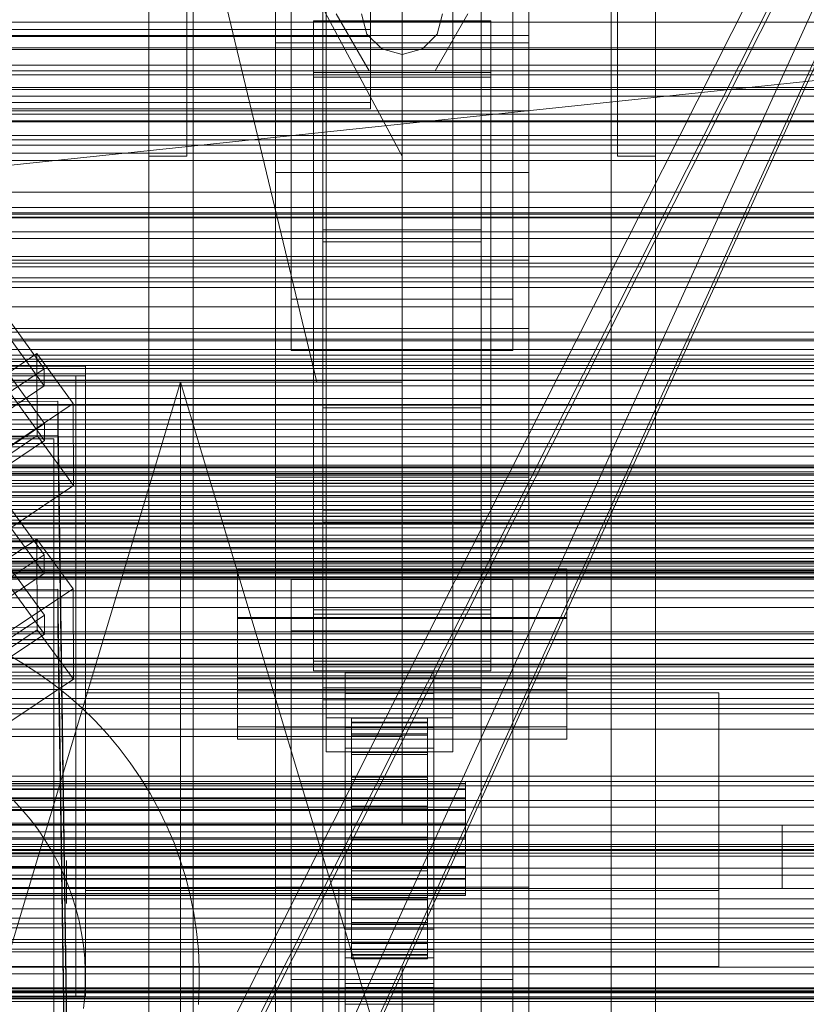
# Model space of a CAD drawing. Header units: millimetres. Extents: x -2233 to 61924, y -68080 to 6847.
# Tile 152 of 256: x 370 to 494, y -34778 to -34623. Entities that reach past the tile are written whole.
import ezdxf

# ---------------------------------------------------------------- set-up
doc = ezdxf.new("R2010")
doc.units = ezdxf.units.MM
for name, color, linetype, lineweight in [('COTAS_O', 1, 'Continuous', 0), ('COTAS_P', 1, 'Continuous', 0), ('frontal_briquetadora', 7, 'Continuous', 0), ('frontal_C01', 7, 'Continuous', 0), ('frontal_C02', 7, 'Continuous', 0), ('frontal_C03', 7, 'Continuous', 0), ('frontal_C05', 7, 'Continuous', 0), ('frontal_mezcladora', 7, 'Continuous', 0), ('frontal_secador', 7, 'Continuous', 0), ('frontal_tolva-C01', 7, 'Continuous', 0)]:
    doc.layers.add(name, color=color, linetype=linetype, lineweight=lineweight)
doc.dimstyles.new('R19_100', dxfattribs={"dimtxt": 250, "dimasz": 150, "dimexe": 150, "dimexo": 80, "dimgap": 100, "dimtad": 1, "dimtih": 1, "dimtoh": 1, "dimdsep": 46, "dimcen": 0.09, "dimadec": 0, "dimazin": 0, "dimtfac": 1, "dimtdec": 4, "dimtofl": 0, "dimtmove": 0, "dimatfit": 3, "dimfxl": 1, "dimtolj": 1, "dimtzin": 0, "dimarcsym": 0})

# ---------------------------------------------------------------- blocks, each defined once
blk = doc.blocks.new('DIM_R28_48')
at = {"layer": 'COTAS_P'}
for p, q in [((-1750, -34600), (-1600, -34555)), ((2600, -34600), (2450, -34555)), ((-1750, -35500), (-1750, -34600)), ((-1750, -34600), (2600, -34600)), ((-1750, -34600), (-1600, -34645)), ((2600, -34600), (2450, -34645)), ((2600, -35500), (2600, -34600))]:
    blk.add_line(p, q, dxfattribs=at)
blk.add_text('4350 P', height=250, dxfattribs=at).set_placement((425, -34500))
blk = doc.blocks.new('DIM_R28_50')
at = {"layer": 'COTAS_P'}
for p, q in [((1705.78, -34504.95), (1551.9, -34475.9)), ((-194.22, -34704.95), (1705.78, -34504.95)), ((1705.78, -34504.95), (1561.32, -34565.4)), ((1800, -35400), (1705.78, -34504.95)), ((-194.22, -34704.95), (-49.75, -34644.49)), ((-100, -35600), (-194.22, -34704.95)), ((-194.22, -34704.95), (-40.33, -34734))]:
    blk.add_line(p, q, dxfattribs=at)
blk.add_text('1910.5 P', height=250, rotation=6.009, dxfattribs=at).set_placement((745.32, -34505.49))
blk = doc.blocks.new('DIM_R28_53')
at = {"layer": 'COTAS_P'}
for p, q in [((-150, -32300), (550, -32300)), ((550, -32300), (505, -32450)), ((550, -34900), (550, -32300)), ((550, -32300), (595, -32450)), ((550, -34900), (505, -34750)), ((550, -34900), (595, -34750)), ((-150, -34900), (550, -34900))]:
    blk.add_line(p, q, dxfattribs=at)
blk.add_text('2600 P', height=250, rotation=90, dxfattribs=at).set_placement((450, -33600))
blk = doc.blocks.new('DIM_R28_56')
at = {"layer": 'COTAS_O'}
for p, q in [((-650, -34200), (-500, -34155)), ((650, -34200), (500, -34155)), ((-650, -34900), (-650, -34200)), ((-650, -34200), (650, -34200)), ((-650, -34200), (-500, -34245)), ((650, -34200), (500, -34245)), ((650, -34900), (650, -34200))]:
    blk.add_line(p, q, dxfattribs=at)
blk.add_text('1300 O', height=250, dxfattribs=at).set_placement((0, -34100))
blk = doc.blocks.new('DIM_R28_61')
at = {"layer": 'COTAS_P'}
for p, q in [((-305, -34680), (395, -34680)), ((395, -34680), (350, -34830)), ((395, -36000), (395, -34680)), ((395, -34680), (440, -34830)), ((395, -36000), (350, -35850)), ((395, -36000), (440, -35850)), ((-305, -36000), (395, -36000))]:
    blk.add_line(p, q, dxfattribs=at)
blk.add_text('1320 P', height=250, rotation=90, dxfattribs=at).set_placement((295, -35340))

msp = doc.modelspace()

# ---------------------------------------------------------------- linework, layer by layer
at = {"layer": 'frontal_briquetadora'}
for p, q in [((210, -33820), (416.55, -34680)), ((430, -34680), (430, -33820)), ((430, -34680), (430, -34260)), ((430, -34680), (430, -34305)), ((430, -34471), (430, -34680)), ((430, -34496), (430, -34680)), ((210, -34680), (416.55, -34680)), ((210, -34680), (430, -34680)), ((320, -34680), (430, -34680)), ((416.55, -34680), (430, -34680)), ((430, -34736), (430, -34680)), ((210, -34736), (430, -34736)), ((320, -34736), (430, -34736)), ((430, -34750), (430, -34736)), ((430, -34750), (490, -34750)), ((490, -34760), (490, -34750)), ((-490, -34760), (490, -34760)), ((320, -34760), (490, -34760)), ((410, -34760), (420, -34760)), ((410, -34940), (410, -34760)), ((420, -34940), (420, -34760))]:
    msp.add_line(p, q, dxfattribs=at)
at = {"layer": 'frontal_C01'}
for p, q in [((417.5, -34657.873), (417.5, -34055.074)), ((442.5, -34055.074), (442.5, -34657.873)), ((417.5, -34684.054), (417.5, -34081.254)), ((442.5, -34684.054), (442.5, -34081.254)), ((410, -34646.889), (410, -34323.351)), ((450, -34323.351), (450, -34646.889)), ((410, -34695.038), (410, -34371.499)), ((410, -34695.982), (410, -34372.443)), ((450, -34695.038), (450, -34371.499)), ((450, -34372.443), (450, -34695.982)), ((412.5, -34666.919), (412.5, -34387.659)), ((447.5, -34387.659), (447.5, -34666.919)), ((412.5, -34675.008), (412.5, -34395.747)), ((447.5, -34675.008), (447.5, -34395.747)), ((410, -34734.501), (410, -34410.962)), ((450, -34734.501), (450, -34410.962)), ((430, -34644.343), (375, -34541.343)), ((390, -34644.343), (390, -34541.343)), ((396, -34644.343), (396, -34541.343)), ((430, -34541.343), (430, -34644.343)), ((464, -34644.343), (464, -34541.343)), ((470, -34644.343), (470, -34541.343)), ((418, -34733.054), (418, -34587.753)), ((438, -34587.753), (438, -34733.054)), ((418, -34593.145), (418, -34738.446)), ((438, -34738.446), (438, -34593.145)), ((390, -35975), (390, -34599.343)), ((397, -35975), (397, -34599.343)), ((463, -35975), (463, -34599.343)), ((470, -35975), (470, -34599.343)), ((425, -34610.606), (425, -34624.302)), ((416, -34631.128), (416, -34623.04)), ((416, -34623.04), (444, -34623.04)), ((416, -34716.011), (416, -34623.04)), ((424.8, -34630.85), (419.6, -34621.843)), ((424.457, -34625.043), (423.6, -34621.843)), ((425, -34635.858), (425, -34622.162)), ((440.4, -34621.843), (435.2, -34630.85)), ((436.4, -34621.843), (435.543, -34625.043)), ((444, -34623.04), (444, -34631.128)), ((444, -34623.04), (444, -34716.011)), ((425, -34624.302), (-425, -34624.302)), ((425, -34635.858), (425, -34624.302)), ((426.8, -34627.386), (424.457, -34625.043)), ((435.543, -34625.043), (433.2, -34627.386)), ((430, -34628.243), (426.8, -34627.386)), ((433.2, -34627.386), (430, -34628.243)), ((435.2, -34630.85), (424.8, -34630.85)), ((444, -34631.128), (416, -34631.128)), ((416, -34631.128), (416, -34724.099)), ((444, -34724.099), (444, -34631.128)), ((-425, -34635.858), (425, -34635.858)), ((345.969, -34640.05), (373.501, -34677.904)), ((373.513, -34680.6), (345.981, -34642.746)), ((396, -34644.343), (390, -34644.343)), ((470, -34644.343), (464, -34644.343)), ((450, -34646.889), (410, -34646.889)), ((410, -34646.889), (410, -34695.038)), ((410, -34970.428), (410, -34646.889)), ((450, -34695.038), (450, -34646.889)), ((450, -34646.889), (450, -34970.428)), ((346.008, -34648.677), (373.539, -34686.532)), ((373.551, -34689.228), (346.02, -34651.373)), ((442.5, -34655.973), (417.5, -34655.973)), ((417.5, -34655.973), (417.5, -34685.954)), ((417.5, -34700.251), (417.5, -34655.973)), ((442.5, -34685.954), (442.5, -34655.973)), ((442.5, -34655.973), (442.5, -34700.251)), ((417.5, -34684.054), (417.5, -34657.873)), ((417.5, -34657.873), (442.5, -34657.873)), ((442.5, -34657.873), (442.5, -34684.054)), ((-450, -34660.756), (450, -34660.756)), ((450, -34660.756), (450, -34671.541)), ((450, -34660.756), (450, -34694.46)), ((447.5, -34666.919), (412.5, -34666.919)), ((412.5, -34666.919), (412.5, -34675.008)), ((447.5, -34675.008), (447.5, -34666.919)), ((450, -34671.541), (-450, -34671.541)), ((450, -34705.245), (450, -34671.541)), ((360.882, -34683.254), (372.35, -34675.518)), ((372.35, -34675.518), (372.408, -34688.459)), ((372.35, -34675.518), (378.086, -34683.404)), ((412.5, -34675.008), (447.5, -34675.008)), ((373.501, -34677.904), (362.033, -34685.64)), ((373.513, -34680.6), (373.501, -34677.904)), ((362.045, -34688.336), (373.513, -34680.6)), ((357.646, -34683.283), (375.644, -34683.038)), ((378.086, -34683.404), (366.618, -34691.141)), ((375.644, -34683.038), (375.644, -34688.43)), ((375.644, -34683.038), (378.512, -34878.148)), ((378.143, -34696.346), (378.086, -34683.404)), ((442.5, -34684.054), (417.5, -34684.054)), ((373.539, -34686.532), (362.071, -34694.268)), ((373.551, -34689.228), (373.539, -34686.532)), ((417.5, -34685.954), (442.5, -34685.954)), ((417.5, -34730.232), (417.5, -34685.954)), ((442.5, -34730.232), (442.5, -34685.954)), ((375.644, -34688.43), (357.646, -34688.676)), ((372.408, -34688.459), (360.939, -34696.196)), ((378.143, -34696.346), (372.408, -34688.459)), ((378.512, -34883.541), (375.644, -34688.43)), ((362.083, -34696.964), (373.551, -34689.228)), ((450, -34694.46), (-450, -34694.46)), ((450, -34705.245), (450, -34694.46)), ((410, -34695.038), (450, -34695.038)), ((410, -35018.576), (410, -34695.038)), ((450, -34695.982), (410, -34695.982)), ((410, -34695.982), (410, -34734.501)), ((410, -35019.521), (410, -34695.982)), ((450, -35018.576), (450, -34695.038)), ((450, -34734.501), (450, -34695.982)), ((450, -34695.982), (450, -35019.521)), ((366.675, -34704.082), (378.143, -34696.346)), ((417.5, -34730.232), (417.5, -34700.251)), ((417.5, -34700.251), (442.5, -34700.251)), ((442.5, -34700.251), (442.5, -34730.232)), ((442.5, -34702.151), (417.5, -34702.151)), ((417.5, -34702.151), (417.5, -34728.332)), ((417.5, -35304.951), (417.5, -34702.151)), ((442.5, -34728.332), (442.5, -34702.151)), ((442.5, -34702.151), (442.5, -35304.951)), ((-450, -34705.245), (450, -34705.245)), ((404, -34726.757), (404, -34709.501)), ((404, -34709.501), (456, -34709.501)), ((404, -34717.205), (404, -34709.501)), ((456, -34709.501), (456, -34726.757)), ((456, -34709.501), (456, -34717.205)), ((412.5, -34719.286), (412.5, -34711.197)), ((412.5, -34711.197), (447.5, -34711.197)), ((412.5, -34990.458), (412.5, -34711.197)), ((447.5, -34711.197), (447.5, -34719.286)), ((447.5, -34711.197), (447.5, -34990.458)), ((444, -34716.011), (416, -34716.011)), ((416, -34716.011), (416, -34724.099)), ((444, -34724.099), (444, -34716.011)), ((456, -34717.205), (404, -34717.205)), ((404, -34717.205), (404, -34734.46)), ((456, -34734.46), (456, -34717.205)), ((447.5, -34719.286), (412.5, -34719.286)), ((412.5, -34998.546), (412.5, -34719.286)), ((447.5, -34998.546), (447.5, -34719.286)), ((416, -34724.099), (444, -34724.099)), ((456, -34726.757), (404, -34726.757)), ((404, -34726.757), (404, -34734.46)), ((421, -34729.202), (421, -34725.966)), ((421, -34725.966), (435, -34725.966)), ((421, -34766.411), (421, -34725.966)), ((435, -34725.966), (435, -34729.202)), ((435, -34725.966), (435, -34766.411)), ((456, -34734.46), (456, -34726.757)), ((417.5, -34728.332), (442.5, -34728.332)), ((417.5, -35331.131), (417.5, -34728.332)), ((442.5, -35331.131), (442.5, -34728.332)), ((442.5, -34730.232), (417.5, -34730.232)), ((435, -34729.202), (421, -34729.202)), ((421, -34729.202), (421, -34769.646)), ((435, -34769.646), (435, -34729.202)), ((438, -34733.054), (418, -34733.054)), ((418, -34733.054), (418, -34738.446)), ((422, -34743.121), (422, -34733.121)), ((422, -34733.121), (422, -34733.714)), ((422, -34733.121), (434, -34733.121)), ((422, -34733.824), (422, -34733.121)), ((434, -34733.714), (434, -34733.121)), ((434, -34733.121), (434, -34743.121)), ((434, -34733.121), (434, -34733.824)), ((438, -34738.446), (438, -34733.054)), ((404, -34734.46), (456, -34734.46)), ((410, -34734.501), (450, -34734.501)), ((410, -35058.04), (410, -34734.501)), ((421, -34737.829), (421, -34734.594)), ((421, -34734.594), (435, -34734.594)), ((421, -34775.039), (421, -34734.594)), ((422, -34743.401), (422, -34733.714)), ((422, -34733.714), (422, -34735.56)), ((422, -34733.714), (434, -34733.714)), ((422, -34743.453), (422, -34733.824)), ((422, -34733.824), (434, -34733.824)), ((422, -34735.773), (422, -34733.824)), ((434, -34735.56), (434, -34733.714)), ((434, -34733.714), (434, -34743.401)), ((434, -34733.824), (434, -34743.453)), ((434, -34733.824), (434, -34735.773)), ((435, -34734.594), (435, -34737.829)), ((435, -34734.594), (435, -34775.039)), ((450, -35058.04), (450, -34734.501)), ((422, -34744.276), (422, -34735.56)), ((422, -34735.56), (422, -34738.536)), ((422, -34735.56), (434, -34735.56)), ((422, -34744.377), (422, -34735.773)), ((422, -34735.773), (434, -34735.773)), ((422, -34738.836), (422, -34735.773)), ((434, -34738.536), (434, -34735.56)), ((434, -34735.56), (434, -34744.276)), ((434, -34735.773), (434, -34744.377)), ((434, -34735.773), (434, -34738.836)), ((435, -34737.829), (421, -34737.829)), ((421, -34737.829), (421, -34778.274)), ((435, -34778.274), (435, -34737.829)), ((418, -34738.446), (438, -34738.446)), ((422, -34745.685), (422, -34738.536)), ((422, -34738.536), (422, -34742.437)), ((422, -34738.536), (434, -34738.536)), ((422, -34745.828), (422, -34738.836)), ((422, -34738.836), (434, -34738.836)), ((422, -34742.805), (422, -34738.836)), ((434, -34742.437), (434, -34738.536)), ((434, -34738.536), (434, -34745.685)), ((434, -34738.836), (434, -34745.828)), ((434, -34738.836), (434, -34742.805)), ((422, -34747.533), (422, -34742.437)), ((422, -34742.437), (422, -34746.997)), ((422, -34742.437), (434, -34742.437)), ((422, -34747.708), (422, -34742.805)), ((422, -34742.805), (434, -34742.805)), ((422, -34747.408), (422, -34742.805)), ((434, -34746.997), (434, -34742.437)), ((434, -34742.437), (434, -34747.533)), ((434, -34742.805), (434, -34747.708)), ((434, -34742.805), (434, -34747.408)), ((-440, -34743.121), (440, -34743.121)), ((-440, -34743.401), (440, -34743.401)), ((-440, -34743.453), (440, -34743.453)), ((-440, -34744.276), (440, -34744.276)), ((-440, -34744.377), (440, -34744.377)), ((422, -34743.401), (422, -34743.121)), ((434, -34743.121), (422, -34743.121)), ((422, -34743.121), (422, -34743.453)), ((422, -34744.276), (422, -34743.401)), ((434, -34743.401), (422, -34743.401)), ((434, -34743.453), (422, -34743.453)), ((422, -34743.453), (422, -34744.377)), ((422, -34745.685), (422, -34744.276)), ((434, -34744.276), (422, -34744.276)), ((434, -34744.377), (422, -34744.377)), ((422, -34744.377), (422, -34745.828)), ((434, -34743.121), (434, -34743.401)), ((434, -34743.453), (434, -34743.121)), ((434, -34743.401), (434, -34744.276)), ((434, -34744.377), (434, -34743.453)), ((434, -34744.276), (434, -34745.685)), ((434, -34745.828), (434, -34744.377)), ((440, -34743.401), (440, -34743.121)), ((440, -34743.121), (440, -34743.453)), ((440, -34744.276), (440, -34743.401)), ((440, -34743.453), (440, -34744.377)), ((440, -34745.685), (440, -34744.276)), ((440, -34744.377), (440, -34745.828)), ((-440, -34745.685), (440, -34745.685)), ((-440, -34745.828), (440, -34745.828)), ((422, -34747.533), (422, -34745.685)), ((434, -34745.685), (422, -34745.685)), ((434, -34745.828), (422, -34745.828)), ((422, -34745.828), (422, -34747.708)), ((434, -34745.685), (434, -34747.533)), ((434, -34747.708), (434, -34745.828)), ((440, -34747.533), (440, -34745.685)), ((440, -34745.828), (440, -34747.708)), ((-440, -34747.533), (440, -34747.533)), ((422, -34746.997), (422, -34749.694)), ((434, -34746.997), (422, -34746.997)), ((422, -34746.997), (422, -34751.907)), ((422, -34749.888), (422, -34747.408)), ((422, -34747.408), (434, -34747.408)), ((422, -34752.333), (422, -34747.408)), ((422, -34749.694), (422, -34747.533)), ((434, -34747.533), (422, -34747.533)), ((434, -34749.694), (434, -34746.997)), ((434, -34751.907), (434, -34746.997)), ((434, -34747.408), (434, -34749.888)), ((434, -34747.408), (434, -34752.333)), ((434, -34747.533), (434, -34749.694)), ((440, -34749.694), (440, -34747.533)), ((-440, -34747.708), (440, -34747.708)), ((434, -34747.708), (422, -34747.708)), ((422, -34747.708), (422, -34749.888)), ((434, -34749.888), (434, -34747.708)), ((440, -34747.708), (440, -34749.888)), ((440, -34749.694), (-440, -34749.694)), ((-440, -34749.888), (440, -34749.888)), ((422, -34749.694), (434, -34749.694)), ((422, -34752.019), (422, -34749.694)), ((434, -34749.888), (422, -34749.888)), ((422, -34749.888), (422, -34752.221)), ((434, -34749.694), (434, -34752.019)), ((434, -34752.221), (434, -34749.888)), ((440, -34752.019), (440, -34749.694)), ((440, -34749.888), (440, -34752.221)), ((-440, -34752.019), (440, -34752.019)), ((-440, -34752.221), (440, -34752.221)), ((422, -34752.019), (422, -34751.907)), ((422, -34751.907), (422, -34756.832)), ((422, -34751.907), (434, -34751.907)), ((422, -34754.352), (422, -34752.019)), ((434, -34752.019), (422, -34752.019)), ((422, -34752.221), (422, -34752.333)), ((434, -34752.221), (422, -34752.221)), ((422, -34752.221), (422, -34754.547)), ((434, -34756.832), (434, -34751.907)), ((434, -34751.907), (434, -34752.019)), ((434, -34752.019), (434, -34754.352)), ((434, -34752.333), (434, -34752.221)), ((434, -34754.547), (434, -34752.221)), ((440, -34754.352), (440, -34752.019)), ((440, -34752.221), (440, -34754.547)), ((422, -34752.333), (434, -34752.333)), ((422, -34757.243), (422, -34752.333)), ((434, -34752.333), (434, -34757.243)), ((-440, -34754.352), (440, -34754.352)), ((-440, -34754.547), (440, -34754.547)), ((422, -34756.533), (422, -34754.352)), ((422, -34754.352), (422, -34756.832)), ((434, -34754.352), (422, -34754.352)), ((422, -34754.547), (422, -34757.243)), ((434, -34754.547), (422, -34754.547)), ((422, -34754.547), (422, -34756.707)), ((434, -34756.832), (434, -34754.352)), ((434, -34754.352), (434, -34756.533)), ((434, -34757.243), (434, -34754.547)), ((434, -34756.707), (434, -34754.547)), ((440, -34756.533), (440, -34754.352)), ((440, -34754.547), (440, -34756.707)), ((-440, -34756.533), (440, -34756.533)), ((-440, -34756.707), (440, -34756.707)), ((422, -34758.412), (422, -34756.533)), ((422, -34756.533), (422, -34761.435)), ((434, -34756.533), (422, -34756.533)), ((422, -34756.707), (422, -34761.804)), ((434, -34756.707), (422, -34756.707)), ((422, -34756.707), (422, -34758.555)), ((422, -34756.832), (422, -34761.435)), ((422, -34756.832), (434, -34756.832)), ((434, -34761.435), (434, -34756.533)), ((434, -34756.533), (434, -34758.412)), ((434, -34761.804), (434, -34756.707)), ((434, -34758.555), (434, -34756.707)), ((434, -34761.435), (434, -34756.832)), ((440, -34758.412), (440, -34756.533)), ((440, -34756.707), (440, -34758.555)), ((-440, -34758.412), (440, -34758.412)), ((422, -34757.243), (434, -34757.243)), ((422, -34761.804), (422, -34757.243)), ((422, -34759.864), (422, -34758.412)), ((422, -34758.412), (422, -34765.404)), ((434, -34758.412), (422, -34758.412)), ((434, -34757.243), (434, -34761.804)), ((434, -34765.404), (434, -34758.412)), ((434, -34758.412), (434, -34759.864)), ((440, -34759.864), (440, -34758.412)), ((-440, -34758.555), (440, -34758.555)), ((-440, -34759.864), (440, -34759.864)), ((-440, -34759.964), (440, -34759.964)), ((422, -34758.555), (422, -34765.705)), ((434, -34758.555), (422, -34758.555)), ((422, -34758.555), (422, -34759.964)), ((422, -34760.787), (422, -34759.864)), ((422, -34759.864), (422, -34768.467)), ((434, -34759.864), (422, -34759.864)), ((422, -34759.964), (422, -34768.68)), ((434, -34759.964), (422, -34759.964)), ((422, -34759.964), (422, -34760.839)), ((434, -34765.705), (434, -34758.555)), ((434, -34759.964), (434, -34758.555)), ((434, -34768.467), (434, -34759.864)), ((434, -34759.864), (434, -34760.787)), ((434, -34768.68), (434, -34759.964)), ((434, -34760.839), (434, -34759.964)), ((440, -34758.555), (440, -34759.964)), ((440, -34760.787), (440, -34759.864)), ((440, -34759.964), (440, -34760.839)), ((-440, -34760.787), (440, -34760.787)), ((-440, -34760.839), (440, -34760.839)), ((-440, -34761.12), (440, -34761.12)), ((422, -34761.12), (422, -34760.787)), ((422, -34760.787), (422, -34770.417)), ((434, -34760.787), (422, -34760.787)), ((422, -34760.839), (422, -34770.527)), ((434, -34760.839), (422, -34760.839)), ((422, -34760.839), (422, -34761.12)), ((422, -34761.12), (422, -34771.119)), ((434, -34761.12), (422, -34761.12)), ((422, -34761.435), (422, -34765.404)), ((422, -34761.435), (434, -34761.435)), ((434, -34770.417), (434, -34760.787)), ((434, -34760.787), (434, -34761.12)), ((434, -34770.527), (434, -34760.839)), ((434, -34761.12), (434, -34760.839)), ((434, -34771.119), (434, -34761.12)), ((434, -34765.404), (434, -34761.435)), ((440, -34761.12), (440, -34760.787)), ((440, -34760.839), (440, -34761.12)), ((422, -34761.804), (434, -34761.804)), ((422, -34765.705), (422, -34761.804)), ((434, -34761.804), (434, -34765.705)), ((421, -34775.655), (421, -34763.252)), ((421, -34763.252), (435, -34763.252)), ((421, -34770.956), (421, -34763.252)), ((435, -34763.252), (435, -34775.655)), ((435, -34763.252), (435, -34770.956)), ((422, -34765.404), (422, -34768.467)), ((422, -34765.404), (434, -34765.404)), ((422, -34765.705), (434, -34765.705)), ((422, -34768.68), (422, -34765.705)), ((434, -34768.467), (434, -34765.404)), ((434, -34765.705), (434, -34768.68)), ((435, -34766.411), (421, -34766.411)), ((421, -34766.411), (421, -34769.646)), ((435, -34769.646), (435, -34766.411)), ((422, -34768.467), (422, -34770.417)), ((422, -34768.467), (434, -34768.467)), ((422, -34768.68), (434, -34768.68)), ((422, -34770.527), (422, -34768.68)), ((434, -34770.417), (434, -34768.467)), ((434, -34768.68), (434, -34770.527)), ((421, -34769.646), (435, -34769.646)), ((422, -34770.417), (422, -34771.119)), ((422, -34770.417), (434, -34770.417)), ((422, -34770.527), (434, -34770.527)), ((422, -34771.119), (422, -34770.527)), ((434, -34771.119), (434, -34770.417)), ((434, -34770.527), (434, -34771.119)), ((435, -34770.956), (421, -34770.956)), ((421, -34770.956), (421, -34783.358)), ((422, -34771.119), (434, -34771.119)), ((435, -34783.358), (435, -34770.956)), ((435, -34775.039), (421, -34775.039)), ((421, -34775.039), (421, -34778.274)), ((435, -34778.274), (435, -34775.039)), ((435, -34775.655), (421, -34775.655)), ((421, -34775.655), (421, -34783.358)), ((435, -34783.358), (435, -34775.655)), ((421, -34778.274), (435, -34778.274))]:
    msp.add_line(p, q, dxfattribs=at)
at = {"layer": 'frontal_C02'}
for p, q in [((390, -35975), (390, -33530.372)), ((397, -35975), (397, -33530.372)), ((463, -35975), (463, -33530.372)), ((470, -35975), (470, -33530.372)), ((390, -35975), (390, -34035.57)), ((397, -35975), (397, -34035.57)), ((463, -35975), (463, -34035.57)), ((470, -35975), (470, -34035.57)), ((410, -34626.431), (410, -34268.769)), ((450, -34626.431), (450, -34268.769)), ((410, -34759.774), (410, -34402.112)), ((450, -34402.112), (450, -34759.774)), ((417.5, -34946.786), (417.5, -34407.76)), ((442.5, -34407.76), (442.5, -34946.786)), ((417.5, -34973.672), (417.5, -34434.646)), ((442.5, -34973.672), (442.5, -34434.646)), ((410, -34797.956), (410, -34440.294)), ((450, -34797.956), (450, -34440.294)), ((410, -34578.704), (410, -34626.431)), ((410, -34936.365), (410, -34578.704)), ((450, -34626.431), (450, -34578.704)), ((450, -34578.704), (450, -34936.365)), ((450, -34591.833), (450, -34625.243)), ((450, -34637.165), (450, -34603.756)), ((425, -34610.274), (425, -34625.415)), ((416, -34631.86), (416, -34622.919)), ((416, -34622.919), (444, -34622.919)), ((416, -34716.673), (416, -34622.919)), ((425, -34636.869), (425, -34621.728)), ((444, -34622.919), (444, -34631.86)), ((444, -34622.919), (444, -34716.673)), ((450, -34625.243), (-450, -34625.243)), ((425, -34625.415), (-425, -34625.415)), ((425, -34636.869), (425, -34625.415)), ((450, -34637.165), (450, -34625.243)), ((410, -34626.431), (450, -34626.431)), ((410, -34984.093), (410, -34626.431)), ((450, -34984.093), (450, -34626.431)), ((444, -34631.86), (416, -34631.86)), ((416, -34631.86), (416, -34725.615)), ((444, -34725.615), (444, -34631.86)), ((-425, -34636.869), (425, -34636.869)), ((-450, -34637.165), (450, -34637.165)), ((345.969, -34669.766), (373.501, -34707.289)), ((373.513, -34710.269), (345.981, -34672.747)), ((346.008, -34679.304), (373.539, -34716.826)), ((373.551, -34719.807), (346.02, -34682.284)), ((360.882, -34712.5), (372.35, -34704.831)), ((372.35, -34704.831), (372.408, -34719.137)), ((372.35, -34704.831), (378.086, -34712.648)), ((373.501, -34707.289), (362.033, -34714.958)), ((373.513, -34710.269), (373.501, -34707.289)), ((404, -34728.772), (404, -34709.697)), ((404, -34709.697), (456, -34709.697)), ((404, -34717.334), (404, -34709.697)), ((456, -34709.697), (456, -34728.772)), ((456, -34709.697), (456, -34717.334)), ((362.045, -34717.938), (373.513, -34710.269)), ((357.646, -34712.96), (375.644, -34712.717)), ((378.086, -34712.648), (366.618, -34720.317)), ((375.644, -34712.717), (375.644, -34718.678)), ((375.644, -34712.717), (378.512, -34906.121)), ((378.143, -34726.955), (378.086, -34712.648)), ((373.539, -34716.826), (362.071, -34724.495)), ((373.551, -34719.807), (373.539, -34716.826)), ((456, -34717.334), (404, -34717.334)), ((404, -34717.334), (404, -34736.409)), ((444, -34716.673), (416, -34716.673)), ((416, -34716.673), (416, -34725.615)), ((444, -34725.615), (444, -34716.673)), ((456, -34736.409), (456, -34717.334)), ((375.644, -34718.678), (357.646, -34718.921)), ((372.408, -34719.137), (360.939, -34726.807)), ((378.143, -34726.955), (372.408, -34719.137)), ((378.512, -34912.083), (375.644, -34718.678)), ((362.083, -34727.476), (373.551, -34719.807)), ((416, -34725.615), (444, -34725.615)), ((366.675, -34734.624), (378.143, -34726.955)), ((456, -34728.772), (404, -34728.772)), ((404, -34728.772), (404, -34736.409)), ((456, -34736.409), (456, -34728.772)), ((380, -34760.309), (380, -34729.085)), ((380, -34729.085), (480, -34729.085)), ((380, -34772.309), (380, -34729.085)), ((480, -34729.085), (480, -34760.309)), ((480, -34729.085), (480, -34772.309)), ((404, -34736.409), (456, -34736.409)), ((450, -34759.774), (410, -34759.774)), ((410, -34759.774), (410, -34797.956)), ((410, -35117.436), (410, -34759.774)), ((450, -34797.956), (450, -34759.774)), ((450, -34759.774), (450, -35117.436)), ((480, -34760.309), (380, -34760.309)), ((380, -34760.309), (380, -34772.309)), ((480, -34772.309), (480, -34760.309)), ((430, -34772.309), (-430, -34772.309)), ((380, -34772.309), (480, -34772.309)), ((430, -34772.309), (430, -34777.309)), ((412.5, -34783.336), (412.5, -34774.394)), ((412.5, -34774.394), (447.5, -34774.394)), ((412.5, -34955.758), (412.5, -34774.394)), ((447.5, -34774.394), (447.5, -34783.336)), ((447.5, -34774.394), (447.5, -34955.758)), ((430, -34777.309), (-430, -34777.309)), ((430, -34777.309), (430, -34827.309))]:
    msp.add_line(p, q, dxfattribs=at)
at = {"layer": 'frontal_C03'}
for p, q in [((1500, -34627.188), (-1500, -34627.188)), ((1500, -34627.473), (-1500, -34627.473)), ((1250, -34629.957), (-1250, -34629.957)), ((1250, -34630.838), (-1250, -34630.838)), ((1250, -34631.492), (-1250, -34631.492)), ((1250, -34633.799), (-1250, -34633.799)), ((-1250, -34634.856), (1250, -34634.856)), ((1250, -34637.709), (-1250, -34637.709)), ((-1500, -34638.882), (1500, -34638.882)), ((1250, -34638.766), (-1250, -34638.766)), ((1250, -34641.073), (-1250, -34641.073)), ((1250, -34641.727), (-1250, -34641.727)), ((1250, -34642.608), (-1250, -34642.608)), ((1250, -34652.415), (-1250, -34652.415)), ((1250, -34653.296), (-1250, -34653.296)), ((1250, -34653.949), (-1250, -34653.949)), ((1250, -34656.257), (-1250, -34656.257)), ((-1250, -34657.314), (1250, -34657.314)), ((1250, -34660.166), (-1250, -34660.166)), ((1250, -34661.224), (-1250, -34661.224)), ((1250, -34663.531), (-1250, -34663.531)), ((1250, -34664.184), (-1250, -34664.184)), ((1250, -34665.066), (-1250, -34665.066)), ((1250, -34674.872), (-1250, -34674.872)), ((1250, -34675.754), (-1250, -34675.754)), ((1250, -34676.407), (-1250, -34676.407)), ((-1250, -34676.77), (1250, -34676.77)), ((-1250, -34677.403), (1250, -34677.403)), ((-1250, -34677.867), (1250, -34677.867)), ((1250, -34678.714), (-1250, -34678.714)), ((-1250, -34679.722), (1250, -34679.722)), ((-1250, -34679.772), (1250, -34679.772)), ((-1250, -34680.619), (1250, -34680.619)), ((1250, -34682.624), (-1250, -34682.624)), ((-1250, -34683.571), (1250, -34683.571)), ((1250, -34683.681), (-1250, -34683.681)), ((-1250, -34684.838), (1250, -34684.838)), ((1250, -34685.989), (-1250, -34685.989)), ((1250, -34686.642), (-1250, -34686.642)), ((1250, -34687.523), (-1250, -34687.523)), ((-1250, -34688.686), (1250, -34688.686)), ((-1250, -34690.238), (1250, -34690.238)), ((-1500, -34691.736), (1500, -34691.736)), ((-1500, -34693.159), (1500, -34693.159)), ((-1500, -34693.384), (1500, -34693.384)), ((-1500, -34693.548), (1500, -34693.548)), ((-1500, -34694.206), (1500, -34694.206)), ((-1500, -34694.523), (1500, -34694.523)), ((-1500, -34695.569), (1500, -34695.569)), ((-1500, -34696.018), (1500, -34696.018)), ((-1250, -34694.718), (1250, -34694.718)), ((-1500, -34697.382), (1500, -34697.382)), ((1250, -34696.45), (-1250, -34696.45)), ((1250, -34697.33), (-1250, -34697.33)), ((-1500, -34697.932), (1500, -34697.932)), ((1250, -34698.211), (-1250, -34698.211)), ((1250, -34698.865), (-1250, -34698.865)), ((-1500, -34699.519), (1500, -34699.519)), ((1500, -34700.133), (-1500, -34700.133)), ((1500, -34700.719), (-1500, -34700.719)), ((-1500, -34701.836), (1500, -34701.836)), ((-1500, -34702.471), (1500, -34702.471)), ((1250, -34701.172), (-1250, -34701.172)), ((-1250, -34701.258), (1250, -34701.258)), ((-1250, -34702.229), (1250, -34702.229)), ((-1250, -34703.05), (1250, -34703.05)), ((-1500, -34704.175), (1500, -34704.175)), ((-1500, -34704.789), (1500, -34704.789)), ((1250, -34705.081), (-1250, -34705.081)), ((-1500, -34706.376), (1500, -34706.376)), ((-1500, -34706.926), (1500, -34706.926)), ((1250, -34706.139), (-1250, -34706.139)), ((-1500, -34708.289), (1500, -34708.289)), ((-1250, -34707.858), (1250, -34707.858)), ((1250, -34708.446), (-1250, -34708.446)), ((-1500, -34708.738), (1500, -34708.738)), ((-1500, -34709.784), (1500, -34709.784)), ((-1500, -34710.102), (1500, -34710.102)), ((1250, -34709.1), (-1250, -34709.1)), ((-1250, -34709.589), (1250, -34709.589)), ((1250, -34709.981), (-1250, -34709.981)), ((-1500, -34710.76), (1500, -34710.76)), ((-1500, -34710.924), (1500, -34710.924)), ((-1500, -34711.148), (1500, -34711.148)), ((-1250, -34714.07), (1250, -34714.07)), ((-1250, -34715.622), (1250, -34715.622)), ((-1250, -34719.469), (1250, -34719.469)), ((1250, -34719.787), (-1250, -34719.787)), ((1250, -34720.669), (-1250, -34720.669)), ((-1250, -34720.737), (1250, -34720.737)), ((1250, -34721.322), (-1250, -34721.322)), ((1250, -34723.63), (-1250, -34723.63)), ((-1250, -34723.689), (1250, -34723.689)), ((-1250, -34724.585), (1250, -34724.585)), ((-1250, -34724.687), (1250, -34724.687)), ((1500, -34725.842), (-1500, -34725.842)), ((-1250, -34726.441), (1250, -34726.441)), ((-1250, -34726.905), (1250, -34726.905)), ((-1250, -34727.538), (1250, -34727.538)), ((1250, -34728.596), (-1250, -34728.596)), ((1250, -34730.904), (-1250, -34730.904)), ((1250, -34731.557), (-1250, -34731.557)), ((1250, -34732.439), (-1250, -34732.439)), ((-1500, -34734.825), (1500, -34734.825)), ((1250, -34742.245), (-1250, -34742.245)), ((1250, -34743.126), (-1250, -34743.126)), ((1250, -34743.78), (-1250, -34743.78)), ((1250, -34746.087), (-1250, -34746.087)), ((-1250, -34747.145), (1250, -34747.145)), ((1250, -34749.997), (-1250, -34749.997)), ((1250, -34751.054), (-1250, -34751.054)), ((-1250, -34753.07), (1250, -34753.07)), ((1250, -34753.361), (-1250, -34753.361)), ((-1250, -34753.868), (1250, -34753.868)), ((1250, -34754.015), (-1250, -34754.015)), ((-1250, -34754.452), (1250, -34754.452)), ((1250, -34754.896), (-1250, -34754.896)), ((-1250, -34756.79), (1250, -34756.79)), ((-1250, -34757.92), (1250, -34757.92)), ((-1250, -34761.639), (1250, -34761.639)), ((-1250, -34763.236), (1250, -34763.236)), ((1250, -34764.703), (-1250, -34764.703)), ((1250, -34765.584), (-1250, -34765.584)), ((1250, -34766.237), (-1250, -34766.237)), ((-1250, -34768.083), (1250, -34768.083)), ((1250, -34768.545), (-1250, -34768.545)), ((-1250, -34769.602), (1250, -34769.602)), ((-1250, -34770.038), (1250, -34770.038)), ((1250, -34772.454), (-1250, -34772.454)), ((1250, -34773.512), (-1250, -34773.512)), ((-1268, -34776.056), (1268, -34776.056)), ((-1268, -34776.28), (1268, -34776.28)), ((-1268, -34776.445), (1268, -34776.445)), ((-1268, -34777.102), (1268, -34777.102)), ((-1250, -34775.683), (1250, -34775.683)), ((1250, -34775.819), (-1250, -34775.819)), ((1250, -34776.473), (-1250, -34776.473)), ((-1268, -34777.42), (1268, -34777.42)), ((1250, -34777.354), (-1250, -34777.354)), ((1250, -34777.864), (-1250, -34777.864))]:
    msp.add_line(p, q, dxfattribs=at)
at = {"layer": 'frontal_C05'}
for p, q in [((300, -34677.5), (380, -34677.5)), ((380, -34679), (380, -34677.5)), ((300, -34679), (380, -34679)), ((378.5, -34777), (378.5, -34679)), ((378.5, -34679), (380, -34679)), ((380, -34777), (380, -34679)), ((300, -34689), (375, -34689)), ((375, -34849), (375, -34689)), ((367.739, -34723.063), (370.243, -34724.509)), ((370.243, -34724.509), (372.673, -34726.078)), ((372.673, -34726.078), (375.021, -34727.766)), ((375.021, -34727.766), (377.282, -34729.569)), ((377.282, -34729.569), (379.45, -34731.483)), ((379.45, -34731.483), (381.52, -34733.502)), ((381.52, -34733.502), (383.487, -34735.622)), ((383.487, -34735.622), (385.346, -34737.838)), ((385.346, -34737.838), (387.092, -34740.143)), ((387.092, -34740.143), (388.722, -34742.532)), ((388.722, -34742.532), (390.229, -34745)), ((390.229, -34745), (391.613, -34747.54)), ((369.991, -34747.533), (368.635, -34746.071)), ((371.273, -34749.06), (369.991, -34747.533)), ((375, -34746.5), (375, -34746.516)), ((375, -34746.562), (375, -34746.516)), ((375, -34746.64), (375, -34746.562)), ((375, -34746.748), (375, -34746.64)), ((375, -34746.887), (375, -34746.748)), ((375, -34747.055), (375, -34746.887)), ((375, -34747.254), (375, -34747.055)), ((375, -34747.482), (375, -34747.254)), ((375, -34747.738), (375, -34747.482)), ((391.613, -34747.54), (392.867, -34750.145)), ((395, -34746.5), (395, -34746.516)), ((395, -34746.516), (395, -34746.562)), ((395, -34746.562), (395, -34746.64)), ((395, -34746.64), (395, -34746.748)), ((395, -34746.748), (395, -34746.887)), ((395, -34746.887), (395, -34747.055)), ((395, -34747.055), (395, -34747.254)), ((395, -34747.254), (395, -34747.482)), ((395, -34747.482), (395, -34747.738)), ((372.478, -34750.65), (371.273, -34749.06)), ((375, -34748.022), (375, -34747.738)), ((375, -34748.334), (375, -34748.022)), ((375, -34748.672), (375, -34748.334)), ((375, -34749.036), (375, -34748.672)), ((375, -34749.424), (375, -34749.036)), ((395, -34747.738), (395, -34748.022)), ((395, -34748.022), (395, -34748.334)), ((395, -34748.334), (395, -34748.672)), ((395, -34748.672), (395, -34749.036)), ((395, -34749.036), (395, -34749.424)), ((373.601, -34752.298), (372.478, -34750.65)), ((375, -34749.837), (375, -34749.424)), ((375, -34750.272), (375, -34749.837)), ((375, -34750.729), (375, -34750.272)), ((392.867, -34750.145), (393.991, -34752.81)), ((395, -34749.424), (395, -34749.837)), ((395, -34749.837), (395, -34750.272)), ((395, -34750.272), (395, -34750.729)), ((375, -34751.206), (375, -34750.729)), ((375, -34751.703), (375, -34751.206)), ((375, -34752.218), (375, -34751.703)), ((375, -34752.75), (375, -34752.218)), ((395, -34750.729), (395, -34751.206)), ((395, -34751.206), (395, -34751.703)), ((395, -34751.703), (395, -34752.218)), ((395, -34752.218), (395, -34752.75)), ((374.641, -34754), (373.601, -34752.298)), ((375, -34753.297), (375, -34752.75)), ((375, -34753.859), (375, -34753.297)), ((393.991, -34752.81), (394.98, -34755.528)), ((395, -34752.75), (395, -34753.297)), ((395, -34753.297), (395, -34753.859)), ((375.595, -34755.752), (374.641, -34754)), ((375, -34754.433), (375, -34753.859)), ((375, -34755.019), (375, -34754.433)), ((375, -34755.614), (375, -34755.019)), ((395, -34753.859), (395, -34754.433)), ((395, -34754.433), (395, -34755.019)), ((395, -34755.019), (395, -34755.614)), ((375, -34756.218), (375, -34755.614)), ((375, -34756.829), (375, -34756.218)), ((375, -34757.446), (375, -34756.829)), ((376.46, -34757.549), (375.595, -34755.752)), ((377, -34755.604), (377, -34755.617)), ((377, -34755.617), (377, -34755.638)), ((377, -34755.638), (377, -34755.667)), ((377, -34755.667), (377, -34755.705)), ((377, -34755.705), (377, -34755.751)), ((377, -34755.751), (377, -34755.805)), ((377, -34755.805), (377, -34755.867)), ((377, -34755.867), (377, -34755.937)), ((377, -34755.937), (377, -34756.014)), ((377, -34756.014), (377, -34756.099)), ((377, -34756.099), (377, -34756.191)), ((377, -34756.191), (377, -34756.29)), ((377, -34756.29), (377, -34756.395)), ((377, -34756.395), (377, -34756.508)), ((377, -34756.508), (377, -34756.626)), ((377, -34756.626), (377, -34756.75)), ((377, -34756.75), (377, -34756.88)), ((377, -34756.88), (377, -34757.015)), ((394.98, -34755.528), (395.832, -34758.291)), ((395, -34755.617), (395, -34755.604)), ((395, -34755.614), (395, -34756.218)), ((395, -34755.638), (395, -34755.617)), ((395, -34755.667), (395, -34755.638)), ((395, -34755.705), (395, -34755.667)), ((395, -34755.751), (395, -34755.705)), ((395, -34755.805), (395, -34755.751)), ((395, -34755.867), (395, -34755.805)), ((395, -34755.937), (395, -34755.867)), ((395, -34756.014), (395, -34755.937)), ((395, -34756.099), (395, -34756.014)), ((395, -34756.191), (395, -34756.099)), ((395, -34756.29), (395, -34756.191)), ((395, -34756.218), (395, -34756.829)), ((395, -34756.395), (395, -34756.29)), ((395, -34756.508), (395, -34756.395)), ((395, -34756.626), (395, -34756.508)), ((395, -34756.75), (395, -34756.626)), ((395, -34756.88), (395, -34756.75)), ((395, -34756.829), (395, -34757.446)), ((395, -34757.015), (395, -34756.88)), ((375, -34758.066), (375, -34757.446)), ((375, -34758.688), (375, -34758.066)), ((377.235, -34759.386), (376.46, -34757.549)), ((377, -34757.015), (377, -34757.155)), ((377, -34757.155), (377, -34757.3)), ((377, -34757.3), (377, -34757.449)), ((377, -34757.449), (377, -34757.602)), ((377, -34757.602), (377, -34757.758)), ((377, -34757.758), (377, -34757.917)), ((377, -34757.917), (377, -34758.079)), ((377, -34758.079), (377, -34758.243)), ((377, -34758.243), (377, -34758.41)), ((377, -34758.41), (377, -34758.577)), ((395, -34757.155), (395, -34757.015)), ((395, -34757.3), (395, -34757.155)), ((395, -34757.449), (395, -34757.3)), ((395, -34757.446), (395, -34758.066)), ((395, -34757.602), (395, -34757.449)), ((395, -34757.758), (395, -34757.602)), ((395, -34757.917), (395, -34757.758)), ((395, -34758.079), (395, -34757.917)), ((395, -34758.066), (395, -34758.688)), ((395, -34758.243), (395, -34758.079)), ((395, -34758.41), (395, -34758.243)), ((395, -34758.577), (395, -34758.41)), ((395.832, -34758.291), (396.546, -34761.094)), ((375, -34759.312), (375, -34758.688)), ((375, -34759.934), (375, -34759.312)), ((375, -34760.554), (375, -34759.934)), ((377, -34758.577), (377, -34758.746)), ((377, -34758.746), (377, -34758.915)), ((377, -34758.915), (377, -34759.085)), ((377, -34759.085), (377, -34759.254)), ((377, -34759.254), (377, -34759.423)), ((377, -34759.423), (377, -34759.59)), ((377, -34759.59), (377, -34759.757)), ((377, -34759.757), (377, -34759.921)), ((377, -34759.921), (377, -34760.083)), ((377.917, -34761.261), (377.235, -34759.386)), ((395, -34758.746), (395, -34758.577)), ((395, -34758.688), (395, -34759.312)), ((395, -34758.915), (395, -34758.746)), ((395, -34759.085), (395, -34758.915)), ((395, -34759.254), (395, -34759.085)), ((395, -34759.423), (395, -34759.254)), ((395, -34759.312), (395, -34759.934)), ((395, -34759.59), (395, -34759.423)), ((395, -34759.757), (395, -34759.59)), ((395, -34759.921), (395, -34759.757)), ((395, -34760.083), (395, -34759.921)), ((395, -34759.934), (395, -34760.554)), ((375, -34761.171), (375, -34760.554)), ((375, -34761.782), (375, -34761.171)), ((377, -34760.083), (377, -34760.242)), ((377, -34760.242), (377, -34760.398)), ((377, -34760.398), (377, -34760.551)), ((377, -34760.551), (377, -34760.7)), ((377, -34760.7), (377, -34760.845)), ((377, -34760.845), (377, -34760.985)), ((377, -34760.985), (377, -34761.12)), ((377, -34761.12), (377, -34761.25)), ((377, -34761.25), (377, -34761.374)), ((377, -34761.374), (377, -34761.492)), ((377, -34761.492), (377, -34761.605)), ((378.505, -34763.166), (377.917, -34761.261)), ((395, -34760.242), (395, -34760.083)), ((395, -34760.398), (395, -34760.242)), ((395, -34760.551), (395, -34760.398)), ((395, -34760.7), (395, -34760.551)), ((395, -34760.554), (395, -34761.171)), ((395, -34760.845), (395, -34760.7)), ((395, -34760.985), (395, -34760.845)), ((395, -34761.12), (395, -34760.985)), ((395, -34761.25), (395, -34761.12)), ((395, -34761.171), (395, -34761.782)), ((395, -34761.374), (395, -34761.25)), ((395, -34761.492), (395, -34761.374)), ((395, -34761.605), (395, -34761.492)), ((396.546, -34761.094), (397.119, -34763.928)), ((375, -34762.386), (375, -34761.782)), ((375, -34762.981), (375, -34762.386)), ((375, -34763.567), (375, -34762.981)), ((377, -34761.605), (377, -34761.71)), ((377, -34761.71), (377, -34761.809)), ((377, -34761.809), (377, -34761.901)), ((377, -34761.901), (377, -34761.986)), ((377, -34761.986), (377, -34762.063)), ((377, -34762.063), (377, -34762.133)), ((377, -34762.133), (377, -34762.195)), ((377, -34762.195), (377, -34762.249)), ((377, -34762.249), (377, -34762.295)), ((377, -34762.295), (377, -34762.333)), ((377, -34762.333), (377, -34762.362)), ((377, -34762.362), (377, -34762.383)), ((377, -34762.383), (377, -34762.396)), ((395, -34761.71), (395, -34761.605)), ((395, -34761.809), (395, -34761.71)), ((395, -34761.782), (395, -34762.386)), ((395, -34761.901), (395, -34761.809)), ((395, -34761.986), (395, -34761.901)), ((395, -34762.063), (395, -34761.986)), ((395, -34762.133), (395, -34762.063)), ((395, -34762.195), (395, -34762.133)), ((395, -34762.249), (395, -34762.195)), ((395, -34762.295), (395, -34762.249)), ((395, -34762.333), (395, -34762.295)), ((395, -34762.362), (395, -34762.333)), ((395, -34762.383), (395, -34762.362)), ((395, -34762.396), (395, -34762.383)), ((395, -34762.386), (395, -34762.981)), ((395, -34762.981), (395, -34763.567)), ((375, -34764.141), (375, -34763.567)), ((375, -34764.703), (375, -34764.141)), ((378.997, -34765.099), (378.505, -34763.166)), ((395, -34763.567), (395, -34764.141)), ((395, -34764.141), (395, -34764.703)), ((397.119, -34763.928), (397.55, -34766.788)), ((375, -34765.25), (375, -34764.703)), ((375, -34765.782), (375, -34765.25)), ((375, -34766.297), (375, -34765.782)), ((379.392, -34767.054), (378.997, -34765.099)), ((395, -34764.703), (395, -34765.25)), ((395, -34765.25), (395, -34765.782)), ((395, -34765.782), (395, -34766.297)), ((375, -34766.794), (375, -34766.297)), ((375, -34767.271), (375, -34766.794)), ((375, -34767.728), (375, -34767.271)), ((375, -34768.163), (375, -34767.728)), ((379.69, -34769.026), (379.392, -34767.054)), ((395, -34766.297), (395, -34766.794)), ((395, -34766.794), (395, -34767.271)), ((395, -34767.271), (395, -34767.728)), ((395, -34767.728), (395, -34768.163)), ((397.55, -34766.788), (397.838, -34769.666)), ((375, -34768.576), (375, -34768.163)), ((375, -34768.964), (375, -34768.576)), ((375, -34769.328), (375, -34768.964)), ((375, -34769.666), (375, -34769.328)), ((379.888, -34771.011), (379.69, -34769.026)), ((395, -34768.163), (395, -34768.576)), ((395, -34768.576), (395, -34768.964)), ((395, -34768.964), (395, -34769.328)), ((395, -34769.328), (395, -34769.666)), ((375, -34769.978), (375, -34769.666)), ((375, -34770.262), (375, -34769.978)), ((375, -34770.518), (375, -34770.262)), ((375, -34770.746), (375, -34770.518)), ((375, -34770.945), (375, -34770.746)), ((395, -34769.666), (395, -34769.978)), ((395, -34769.978), (395, -34770.262)), ((395, -34770.262), (395, -34770.518)), ((395, -34770.518), (395, -34770.746)), ((395, -34770.746), (395, -34770.945)), ((397.838, -34769.666), (397.982, -34772.554)), ((375, -34771.113), (375, -34770.945)), ((375, -34771.252), (375, -34771.113)), ((375, -34771.36), (375, -34771.252)), ((375, -34771.438), (375, -34771.36)), ((375, -34771.484), (375, -34771.438)), ((375, -34771.5), (375, -34771.484)), ((379.988, -34773.003), (379.888, -34771.011)), ((395, -34770.945), (395, -34771.113)), ((395, -34771.113), (395, -34771.252)), ((395, -34771.252), (395, -34771.36)), ((395, -34771.36), (395, -34771.438)), ((395, -34771.438), (395, -34771.484)), ((395, -34771.484), (395, -34771.5)), ((379.988, -34774.997), (379.988, -34773.003)), ((397.982, -34772.554), (397.982, -34775.446)), ((379.888, -34776.989), (379.988, -34774.997)), ((397.982, -34775.446), (397.838, -34778.334)), ((300, -34777), (380, -34777)), ((378.5, -34777), (380, -34777)), ((379.69, -34778.974), (379.888, -34776.989))]:
    msp.add_line(p, q, dxfattribs=at)
at = {"layer": 'frontal_mezcladora'}
for p, q in [((-625, -34710), (625, -34710)), ((150, -34710), (625, -34710)), ((-625, -34725), (625, -34725)), ((-625, -34730), (625, -34730)), ((150, -34730), (625, -34730)), ((-600, -34760), (600, -34760))]:
    msp.add_line(p, q, dxfattribs=at)
at = {"layer": 'frontal_secador'}
for p, q in [((1360, -34623.147), (-1360, -34623.147)), ((-1360, -34633.5), (1360, -34633.5)), ((-1250, -34633.5), (1250, -34633.5)), ((1360, -34643.853), (-1360, -34643.853)), ((-1250, -34645), (1250, -34645)), ((-1400, -34650), (1400, -34650)), ((-1250, -34650), (1250, -34650)), ((1360, -34653.5), (-1360, -34653.5)), ((1250, -34654.076), (-1250, -34654.076)), ((1360, -34661.784), (-1360, -34661.784)), ((1360, -34668.141), (-1360, -34668.141)), ((1360, -34672.137), (-1360, -34672.137)), ((1360, -34673.5), (-1360, -34673.5)), ((1250, -34673.25), (-1250, -34673.25)), ((1250, -34689.715), (-1250, -34689.715)), ((1250, -34702.349), (-1250, -34702.349)), ((1250, -34710.291), (-1250, -34710.291)), ((1250, -34713), (-1250, -34713))]:
    msp.add_line(p, q, dxfattribs=at)
at = {"layer": 'frontal_tolva-C01'}
for p, q in [((596.429, -34398.198), (221.429, -35221.585)), ((221.429, -35141.193), (596.429, -34398.198)), ((600, -34398.619), (225, -35141.614)), ((225, -35222.279), (600, -34398.891)), ((225, -35142.996), (600, -34400)), ((225, -35223.388), (600, -34400))]:
    msp.add_line(p, q, dxfattribs=at)

# ---------------------------------------------------------------- dimensions: what is measured, and where the dimension line sits
at = {"layer": 'COTAS_O'}
dim = msp.add_aligned_dim(p1=(-650, -34900), p2=(650, -34900), distance=700, text='<> O', dimstyle='R19_100', dxfattribs=at)
dim.commit()
dim.dimension.update_dxf_attribs({"geometry": 'DIM_R28_56', "text_midpoint": (0, -34200)})
at = {"layer": 'COTAS_P'}
for p1, p2, distance, picture, middle in [((-150, -34900), (-150, -32300), -700, 'DIM_R28_53', (550, -33600)), ((-100, -35600), (1800, -35400), 900, 'DIM_R28_50', (755.784, -34604.945)), ((-1750, -35500), (2600, -35500), 900, 'DIM_R28_48', (425, -34600)), ((-305, -36000), (-305, -34680), -700, 'DIM_R28_61', (395, -35340))]:
    dim = msp.add_aligned_dim(p1=p1, p2=p2, distance=distance, text='<> P', dimstyle='R19_100', dxfattribs=at)
    dim.commit()
    dim.dimension.update_dxf_attribs({"geometry": picture, "text_midpoint": middle})

doc.saveas('drawing.dxf')
